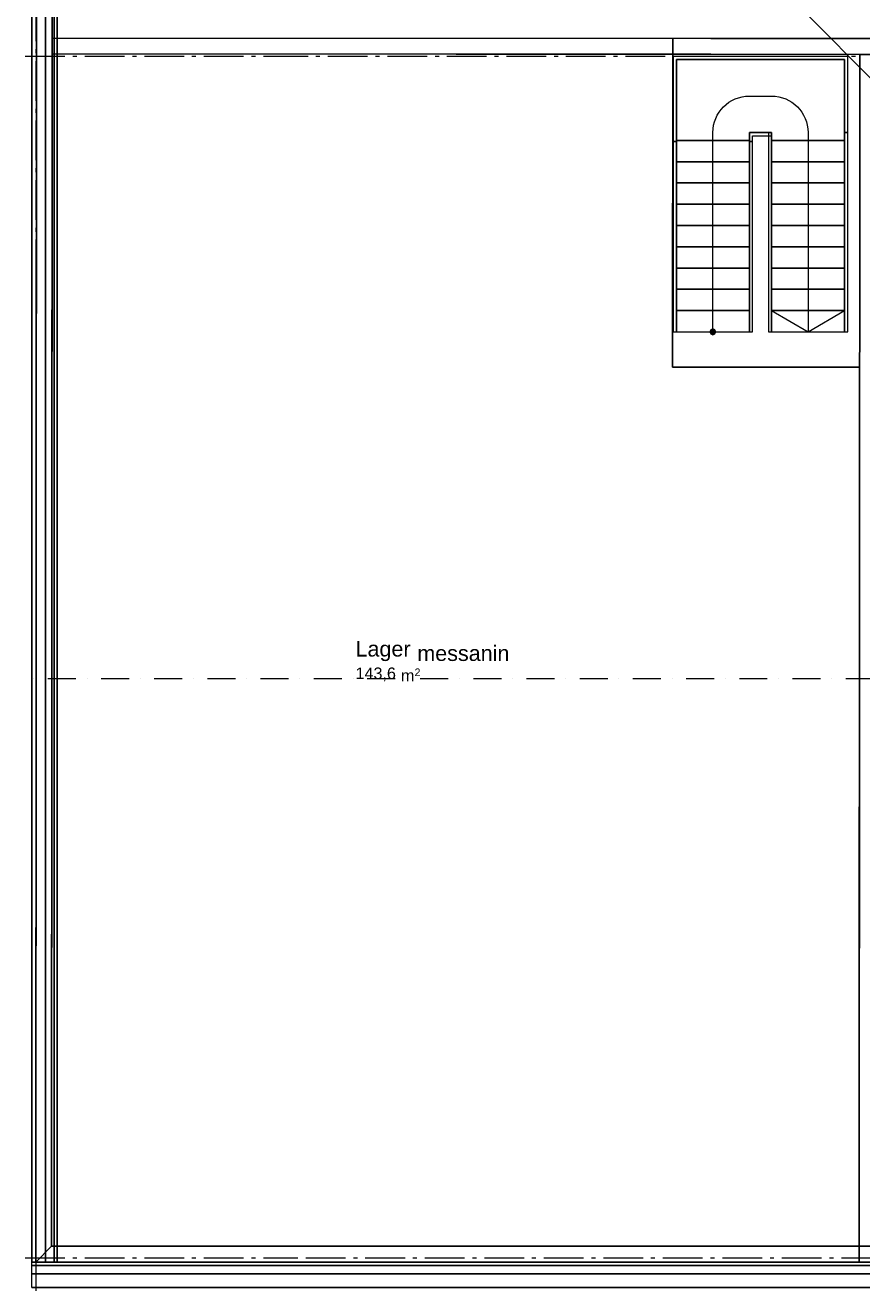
# Model space of a CAD drawing. Extents: x 16 to 1175, y 16 to 826.
# Tile 53 of 208: x 103 to 252, y 136 to 362. Entities that reach past the tile are written whole.
import ezdxf

# ---------------------------------------------------------------- set-up
doc = ezdxf.new("R2010")
doc.units = 0
doc.header["$MEASUREMENT"] = 0
doc.layers.add('Layer 1', color=7, linetype='Continuous', lineweight=0)

# ---------------------------------------------------------------- blocks, each defined once
blk = doc.blocks.new('Block_41')
at = {"layer": 'Layer 1', "color": 18, "lineweight": 5, "true_color": 0x000000}
blk.add_open_spline([(225.7, 343.32), (225.7, 346.92), (228.62, 349.84), (232.22, 349.84)], degree=3, dxfattribs=at)
blk = doc.blocks.new('Block_42')
at = {"layer": 'Layer 1', "color": 18, "lineweight": 5, "true_color": 0x000000}
blk.add_open_spline([(236.19, 349.84), (239.79, 349.84), (242.7, 346.92), (242.7, 343.32)], degree=3, dxfattribs=at)
blk = doc.blocks.new('Block_179')
at = {"layer": 'Layer 1', "char_height": 0.2, "attachment_point": 7}
for s, insert in [('\\C18;\\c0;\\FArial|b0|i0|c1;\\H2.752363;\\W1.000000;Lager ', (161.88, 248.87)), ('\\C18;\\c0;\\FArial|b0|i0|c1;\\H2.752363;\\W1.000000;messanin', (172.91, 248.87))]:
    blk.add_mtext(s, dxfattribs=dict(at, insert=insert))
blk = doc.blocks.new('Block_180')
at = {"layer": 'Layer 1', "char_height": 0.2, "attachment_point": 7}
for s, insert in [('\\C18;\\c0;\\FArial|b0|i0|c1;\\H2.064278;\\W1.000000;143,6', (161.88, 245.29)), ('\\C18;\\c0;\\FArial|b0|i0|c1;\\H2.064278;\\W1.000000;m', (169.99, 245.29)), ('\\C18;\\c0;\\FArial|b0|i0|c1;\\H1.362421;\\W1.000000;2', (172.42, 246.21)), ('\\C18;\\c0;\\FArial|b0|i0|c1;\\H2.064278;\\W1.000000; ', (169.18, 245.29))]:
    blk.add_mtext(s, dxfattribs=dict(at, insert=insert))
blk = doc.blocks.new('Block_0')
at = {"layer": 'Layer 1', "true_color": 0x000000, "transparency": 33554687}
blk.add_hatch(color=18, dxfattribs=at).paths.add_polyline_path([(226.23, 307.71), (226.07, 308.09), (225.7, 308.24), (225.32, 308.09), (225.16, 307.71), (225.32, 307.33), (225.7, 307.18), (226.07, 307.33), (226.23, 307.71)])
at = {"layer": 'Layer 1', "color": 18, "lineweight": 13, "true_color": 0x000000}
for p, q in [((104.09, 500.93), (104.09, 141.5)), ((108.62, 141.5), (108.62, 498.8)), ((104.09, 139.38), (104.09, 140.91)), ((309.2, 141.5), (108.62, 141.5)), ((104.09, 136.97), (104.09, 139.38)), ((104.09, 136.97), (309.2, 136.97))]:
    blk.add_line(p, q, dxfattribs=at)
at = {"layer": 'Layer 1', "color": 18, "lineweight": 5, "true_color": 0x000000}
for p, q in [((104.94, 500.5), (104.76, 141.5)), ((107.59, 144.34), (107.77, 500.5)), ((107.7, 360.19), (107.59, 144.4)), ((218.54, 360.14), (107.7, 360.19)), ((460.55, 360.01), (107.7, 360.19)), ((107.7, 360.19), (107.7, 357.36)), ((218.51, 301.41), (218.54, 360.14)), ((107.7, 357.36), (107.59, 144.4)), ((218.54, 357.3), (107.7, 357.36)), ((107.7, 357.36), (251.95, 357.28)), ((218.51, 301.41), (218.54, 357.3)), ((251.95, 357.28), (251.84, 144.34)), ((232.22, 349.84), (236.19, 349.84)), ((232.22, 341.91), (219.18, 341.91)), ((219.18, 341.91), (232.22, 341.91)), ((225.7, 341.91), (225.7, 343.32)), ((225.7, 311.51), (225.7, 341.91)), ((236.19, 341.91), (249.22, 341.91)), ((249.22, 341.91), (236.19, 341.91)), ((242.7, 343.32), (242.7, 341.91)), ((242.7, 341.91), (242.7, 311.51)), ((232.22, 338.1), (219.18, 338.1)), ((219.18, 338.1), (232.22, 338.1)), ((236.19, 338.1), (249.22, 338.1)), ((249.22, 338.1), (236.19, 338.1)), ((232.22, 334.31), (219.18, 334.31)), ((219.18, 334.31), (232.22, 334.31)), ((236.19, 334.31), (249.22, 334.31)), ((249.22, 334.31), (236.19, 334.31)), ((232.22, 330.5), (219.18, 330.5)), ((219.18, 330.5), (232.22, 330.5)), ((236.19, 330.5), (249.22, 330.5)), ((249.22, 330.5), (236.19, 330.5)), ((232.22, 326.71), (219.18, 326.71)), ((219.18, 326.71), (232.22, 326.71)), ((236.19, 326.71), (249.22, 326.71)), ((249.22, 326.71), (236.19, 326.71)), ((232.22, 322.91), (219.18, 322.91)), ((219.18, 322.91), (232.22, 322.91)), ((236.19, 322.91), (249.22, 322.91)), ((249.22, 322.91), (236.19, 322.91)), ((232.22, 319.11), (219.18, 319.11)), ((219.18, 319.11), (232.22, 319.11)), ((236.19, 319.11), (249.22, 319.11)), ((249.22, 319.11), (236.19, 319.11)), ((232.22, 315.31), (219.18, 315.31)), ((219.18, 315.31), (232.22, 315.31)), ((236.19, 315.31), (249.22, 315.31)), ((249.22, 315.31), (236.19, 315.31)), ((232.22, 311.51), (219.18, 311.51)), ((219.18, 311.51), (232.22, 311.51)), ((225.7, 307.71), (225.7, 311.51)), ((236.19, 311.51), (249.22, 311.51)), ((249.22, 311.51), (236.19, 311.51)), ((236.19, 311.51), (242.7, 307.71)), ((242.7, 311.51), (242.7, 307.71)), ((242.7, 307.71), (249.22, 311.51)), ((219.18, 307.71), (232.22, 307.71)), ((225.32, 308.09), (225.16, 307.71)), ((225.16, 307.71), (225.32, 307.33)), ((225.7, 308.24), (225.32, 308.09)), ((226.07, 308.09), (225.7, 308.24)), ((226.23, 307.71), (226.07, 308.09)), ((226.07, 307.33), (226.23, 307.71)), ((236.19, 307.71), (249.22, 307.71)), ((225.32, 307.33), (225.7, 307.18)), ((225.7, 307.18), (226.07, 307.33)), ((251.92, 301.39), (218.51, 301.41)), ((251.92, 301.39), (218.51, 301.41)), ((251.84, 144.33), (251.92, 301.39)), ((251.84, 144.33), (251.92, 301.39)), ((107.59, 144.4), (251.84, 144.33)), ((107.59, 144.4), (251.84, 144.33)), ((251.84, 144.34), (107.59, 144.34)), ((251.84, 144.34), (254.67, 144.33)), ((251.84, 141.5), (251.84, 144.34)), ((104.76, 141.5), (251.84, 141.5))]:
    blk.add_line(p, q, dxfattribs=at)
at = {"layer": 'Layer 1', "color": 251, "lineweight": 5, "true_color": 0x505050}
blk.add_line((107.77, 500.5), (460.55, 144.34), dxfattribs=at)
at = {"layer": 'Layer 1', "color": 253, "lineweight": 9, "true_color": 0xb4b4b4}
for p, q in [((104.8, 366.71), (104.8, 359.62)), ((104.8, 358.21), (104.8, 357.5)), ((109.99, 356.93), (102.9, 356.93)), ((104.8, 356.08), (104.8, 348.99)), ((112.12, 356.93), (111.41, 356.93)), ((120.62, 356.93), (113.53, 356.93)), ((122.75, 356.93), (122.04, 356.93)), ((131.25, 356.93), (124.16, 356.93)), ((133.38, 356.93), (132.67, 356.93)), ((141.88, 356.93), (134.79, 356.93)), ((144.01, 356.93), (143.3, 356.93)), ((151.13, 356.93), (145.42, 356.93)), ((153.4, 356.93), (151.13, 356.93)), ((151.13, 356.93), (151.13, 356.93)), ((151.13, 356.93), (151.13, 356.93)), ((155.53, 356.93), (154.82, 356.93)), ((164.03, 356.93), (156.95, 356.93)), ((166.16, 356.93), (165.45, 356.93)), ((174.66, 356.93), (167.58, 356.93)), ((176.79, 356.93), (176.08, 356.93)), ((185.29, 356.93), (178.21, 356.93)), ((187.42, 356.93), (186.71, 356.93)), ((195.92, 356.93), (188.84, 356.93)), ((198.05, 356.93), (197.34, 356.93)), ((206.55, 356.93), (199.47, 356.93)), ((208.68, 356.93), (207.97, 356.93)), ((217.18, 356.93), (210.1, 356.93)), ((219.31, 356.93), (218.6, 356.93)), ((227.81, 356.93), (220.73, 356.93)), ((229.94, 356.93), (229.23, 356.93)), ((238.44, 356.93), (231.36, 356.93)), ((240.57, 356.93), (239.86, 356.93)), ((249.07, 356.93), (241.99, 356.93)), ((251.2, 356.93), (250.49, 356.93)), ((104.8, 347.58), (104.8, 346.87)), ((104.8, 345.45), (104.8, 338.36)), ((104.8, 336.95), (104.8, 336.24)), ((104.8, 334.82), (104.8, 327.73)), ((104.8, 326.32), (104.8, 325.61)), ((104.8, 324.19), (104.8, 317.1)), ((104.8, 315.69), (104.8, 314.98)), ((104.8, 313.56), (104.8, 306.47)), ((104.8, 305.06), (104.8, 304.35)), ((104.8, 302.93), (104.8, 295.84)), ((104.8, 294.43), (104.8, 293.72)), ((104.8, 292.3), (104.8, 285.21)), ((104.8, 283.8), (104.8, 283.09)), ((104.8, 281.67), (104.8, 274.58)), ((104.8, 273.17), (104.8, 272.46)), ((104.8, 271.04), (104.8, 263.95)), ((104.8, 262.54), (104.8, 261.83)), ((104.8, 260.41), (104.8, 253.32)), ((104.8, 251.91), (104.8, 251.2)), ((104.8, 249.78), (104.8, 242.69)), ((104.8, 241.28), (104.8, 240.57)), ((104.8, 239.15), (104.8, 232.06)), ((104.8, 230.65), (104.8, 229.94)), ((104.8, 228.52), (104.8, 221.43)), ((104.8, 220.02), (104.8, 219.31)), ((104.8, 217.89), (104.8, 210.8)), ((104.8, 209.39), (104.8, 208.68)), ((104.8, 207.26), (104.8, 200.17)), ((104.8, 198.76), (104.8, 198.05)), ((104.8, 196.63), (104.8, 189.54)), ((104.8, 188.13), (104.8, 187.42)), ((104.8, 186), (104.8, 178.91)), ((104.8, 177.5), (104.8, 176.79)), ((104.8, 175.37), (104.8, 168.28)), ((104.8, 166.87), (104.8, 166.16)), ((104.8, 164.74), (104.8, 157.65)), ((104.8, 156.24), (104.8, 155.53)), ((104.8, 154.11), (104.8, 147.02)), ((104.8, 145.61), (104.8, 144.9)), ((104.8, 143.48), (104.8, 136.39)), ((109.99, 142.2), (102.9, 142.2)), ((112.12, 142.2), (111.41, 142.2)), ((120.62, 142.2), (113.53, 142.2)), ((122.75, 142.2), (122.04, 142.2)), ((131.25, 142.2), (124.16, 142.2)), ((133.38, 142.2), (132.67, 142.2)), ((141.88, 142.2), (134.79, 142.2)), ((144.01, 142.2), (143.3, 142.2)), ((151.13, 142.2), (145.42, 142.2)), ((151.58, 142.2), (151.13, 142.2)), ((151.13, 142.2), (151.13, 142.2)), ((151.13, 142.2), (151.13, 142.2)), ((160.09, 142.2), (153, 142.2)), ((162.21, 142.2), (161.5, 142.2)), ((170.72, 142.2), (163.63, 142.2)), ((172.84, 142.2), (172.13, 142.2)), ((181.35, 142.2), (174.26, 142.2)), ((183.47, 142.2), (182.76, 142.2)), ((191.97, 142.2), (184.89, 142.2)), ((194.1, 142.2), (193.39, 142.2)), ((202.6, 142.2), (195.52, 142.2)), ((204.73, 142.2), (204.02, 142.2)), ((213.23, 142.2), (206.15, 142.2)), ((215.36, 142.2), (214.65, 142.2)), ((223.86, 142.2), (216.78, 142.2)), ((225.99, 142.2), (225.28, 142.2)), ((234.49, 142.2), (227.41, 142.2)), ((236.62, 142.2), (235.91, 142.2)), ((245.12, 142.2), (238.04, 142.2)), ((247.25, 142.2), (246.54, 142.2)), ((255.75, 142.2), (248.67, 142.2))]:
    blk.add_line(p, q, dxfattribs=at)
at = {"layer": 'Layer 1', "color": 18, "lineweight": 9, "true_color": 0x000000}
for p, q in [((249.79, 356.93), (218.61, 356.93)), ((218.61, 356.93), (218.61, 341.7)), ((219.18, 341.7), (219.18, 356.36)), ((219.18, 356.36), (249.22, 356.36)), ((249.22, 356.36), (219.18, 356.36)), ((219.18, 356.36), (219.18, 341.91)), ((249.22, 356.36), (249.22, 343.32)), ((249.22, 341.91), (249.22, 356.36)), ((249.79, 343.32), (249.79, 356.93)), ((219.18, 341.7), (218.61, 341.7)), ((218.61, 341.7), (218.61, 307.71)), ((218.61, 341.7), (219.18, 341.7)), ((219.18, 341.91), (219.18, 338.1)), ((219.18, 307.71), (219.18, 341.7)), ((236.19, 343.32), (232.22, 343.32)), ((232.22, 343.32), (232.22, 341.7)), ((232.22, 341.91), (232.22, 343.32)), ((232.22, 343.32), (236.19, 343.32)), ((232.22, 338.1), (232.22, 341.91)), ((232.78, 341.7), (232.22, 341.7)), ((232.22, 341.7), (232.22, 307.71)), ((232.22, 341.7), (232.78, 341.7)), ((232.78, 341.7), (232.78, 342.76)), ((232.78, 342.76), (236.19, 342.76)), ((232.78, 307.71), (232.78, 341.7)), ((235.62, 343.32), (235.62, 307.71)), ((236.19, 343.32), (235.62, 343.32)), ((236.19, 342.76), (236.19, 343.32)), ((236.19, 307.71), (236.19, 343.32)), ((236.19, 343.32), (236.19, 341.91)), ((236.19, 341.91), (236.19, 338.1)), ((249.22, 343.32), (249.79, 343.32)), ((249.22, 343.32), (249.22, 307.71)), ((249.79, 343.32), (249.22, 343.32)), ((249.22, 338.1), (249.22, 341.91)), ((249.79, 307.71), (249.79, 343.32)), ((219.18, 338.1), (219.18, 334.31)), ((232.22, 334.31), (232.22, 338.1)), ((236.19, 338.1), (236.19, 334.31)), ((249.22, 334.31), (249.22, 338.1)), ((219.18, 334.31), (219.18, 330.5)), ((232.22, 330.5), (232.22, 334.31)), ((236.19, 334.31), (236.19, 330.5)), ((249.22, 330.5), (249.22, 334.31)), ((219.18, 330.5), (219.18, 326.71)), ((232.22, 326.71), (232.22, 330.5)), ((236.19, 330.5), (236.19, 326.71)), ((249.22, 326.71), (249.22, 330.5)), ((219.18, 326.71), (219.18, 322.91)), ((232.22, 322.91), (232.22, 326.71)), ((236.19, 326.71), (236.19, 322.91)), ((249.22, 322.91), (249.22, 326.71)), ((219.18, 322.91), (219.18, 319.11)), ((232.22, 319.11), (232.22, 322.91)), ((236.19, 322.91), (236.19, 319.11)), ((249.22, 319.11), (249.22, 322.91)), ((219.18, 319.11), (219.18, 315.31)), ((232.22, 315.31), (232.22, 319.11)), ((236.19, 319.11), (236.19, 315.31)), ((249.22, 315.31), (249.22, 319.11)), ((219.18, 315.31), (219.18, 311.51)), ((232.22, 311.51), (232.22, 315.31)), ((236.19, 315.31), (236.19, 311.51)), ((249.22, 311.51), (249.22, 315.31)), ((219.18, 311.51), (219.18, 307.71)), ((232.22, 307.71), (232.22, 311.51)), ((236.19, 311.51), (236.19, 307.71)), ((249.22, 307.71), (249.22, 311.51)), ((218.61, 307.71), (219.18, 307.71)), ((232.22, 307.71), (232.78, 307.71)), ((235.62, 307.71), (236.19, 307.71)), ((249.22, 307.71), (249.79, 307.71))]:
    blk.add_line(p, q, dxfattribs=at)
at = {"layer": 'Layer 1', "color": 251, "lineweight": 20, "true_color": 0x6a6a6a}
for p, q in [((104.43, 245.74), (104.43, 245.74)), ((111.93, 245.74), (106.93, 245.74)), ((113.93, 245.74), (113.93, 245.74)), ((121.43, 245.74), (116.43, 245.74)), ((123.43, 245.74), (123.43, 245.74)), ((130.93, 245.74), (125.93, 245.74)), ((132.93, 245.74), (132.93, 245.74)), ((140.43, 245.74), (135.43, 245.74)), ((142.43, 245.74), (142.43, 245.74)), ((149.93, 245.74), (144.93, 245.74)), ((151.93, 245.74), (151.93, 245.74)), ((159.43, 245.74), (154.43, 245.74)), ((161.43, 245.74), (161.43, 245.74)), ((168.93, 245.74), (163.93, 245.74)), ((170.93, 245.74), (170.93, 245.74)), ((178.43, 245.74), (173.43, 245.74)), ((180.43, 245.74), (180.43, 245.74)), ((187.93, 245.74), (182.93, 245.74)), ((189.93, 245.74), (189.93, 245.74)), ((197.43, 245.74), (192.43, 245.74)), ((199.43, 245.74), (199.43, 245.74)), ((206.93, 245.74), (201.93, 245.74)), ((208.93, 245.74), (208.93, 245.74)), ((216.43, 245.74), (211.43, 245.74)), ((218.43, 245.74), (218.43, 245.74)), ((225.93, 245.74), (220.93, 245.74)), ((227.93, 245.74), (227.93, 245.74)), ((235.43, 245.74), (230.43, 245.74)), ((237.43, 245.74), (237.43, 245.74)), ((244.93, 245.74), (239.93, 245.74)), ((246.93, 245.74), (246.93, 245.74)), ((254.43, 245.74), (249.43, 245.74))]:
    blk.add_line(p, q, dxfattribs=at)
at = {"layer": 'Layer 1', "color": 250, "lineweight": 5, "true_color": 0x353535}
blk.add_line((104.09, 140.91), (104.09, 141.5), dxfattribs=at)
at = {"layer": 'Layer 1'}
for points in [[(104.09, 500.93), (106.5, 500.93), (106.5, 141.5), (104.09, 141.5), (104.09, 500.93)], [(107.59, 144.34), (104.76, 141.5), (104.94, 500.5), (107.77, 500.5), (107.59, 144.34)], [(106.5, 499.4), (108.03, 499.4), (108.03, 141.5), (106.5, 141.5), (106.5, 499.4)], [(108.03, 498.8), (108.62, 498.8), (108.62, 141.5), (108.03, 141.5), (108.03, 498.8)], [(107.59, 144.4), (107.7, 360.19), (218.54, 360.14), (218.51, 301.41), (251.92, 301.39), (251.84, 144.33), (107.59, 144.4)], [(460.55, 357.18), (107.7, 357.36), (107.7, 360.19), (460.55, 360.01), (460.55, 357.18)], [(107.59, 144.4), (107.7, 357.36), (218.54, 357.3), (218.51, 301.41), (251.92, 301.39), (251.84, 144.33), (107.59, 144.4)], [(254.67, 144.33), (251.84, 144.34), (251.95, 357.28), (254.78, 357.28), (254.67, 144.33)], [(219.18, 341.91), (232.22, 341.91), (232.22, 343.32), (236.19, 343.32), (236.19, 341.91), (249.22, 341.91), (249.22, 356.36), (219.18, 356.36), (219.18, 341.91)], [(219.18, 338.1), (232.22, 338.1), (232.22, 341.91), (219.18, 341.91), (219.18, 338.1)], [(249.22, 341.91), (236.19, 341.91), (236.19, 338.1), (249.22, 338.1), (249.22, 341.91)], [(219.18, 334.31), (232.22, 334.31), (232.22, 338.1), (219.18, 338.1), (219.18, 334.31)], [(249.22, 338.1), (236.19, 338.1), (236.19, 334.31), (249.22, 334.31), (249.22, 338.1)], [(219.18, 330.5), (232.22, 330.5), (232.22, 334.31), (219.18, 334.31), (219.18, 330.5)], [(249.22, 334.31), (236.19, 334.31), (236.19, 330.5), (249.22, 330.5), (249.22, 334.31)], [(219.18, 326.71), (232.22, 326.71), (232.22, 330.5), (219.18, 330.5), (219.18, 326.71)], [(249.22, 330.5), (236.19, 330.5), (236.19, 326.71), (249.22, 326.71), (249.22, 330.5)], [(219.18, 322.91), (232.22, 322.91), (232.22, 326.71), (219.18, 326.71), (219.18, 322.91)], [(249.22, 326.71), (236.19, 326.71), (236.19, 322.91), (249.22, 322.91), (249.22, 326.71)], [(219.18, 319.11), (232.22, 319.11), (232.22, 322.91), (219.18, 322.91), (219.18, 319.11)], [(249.22, 322.91), (236.19, 322.91), (236.19, 319.11), (249.22, 319.11), (249.22, 322.91)], [(219.18, 315.31), (232.22, 315.31), (232.22, 319.11), (219.18, 319.11), (219.18, 315.31)], [(249.22, 319.11), (236.19, 319.11), (236.19, 315.31), (249.22, 315.31), (249.22, 319.11)], [(219.18, 311.51), (232.22, 311.51), (232.22, 315.31), (219.18, 315.31), (219.18, 311.51)], [(249.22, 315.31), (236.19, 315.31), (236.19, 311.51), (249.22, 311.51), (249.22, 315.31)], [(219.18, 307.71), (232.22, 307.71), (232.22, 311.51), (219.18, 311.51), (219.18, 307.71)], [(249.22, 311.51), (236.19, 311.51), (236.19, 307.71), (249.22, 307.71), (249.22, 311.51)], [(226.23, 307.71), (226.07, 308.09), (225.7, 308.24), (225.32, 308.09), (225.16, 307.71), (225.32, 307.33), (225.7, 307.18), (226.07, 307.33), (226.23, 307.71)], [(251.84, 144.34), (251.84, 141.5), (104.76, 141.5), (107.59, 144.34), (251.84, 144.34)], [(309.2, 141.5), (309.2, 140.91), (104.09, 140.91), (104.09, 141.5), (309.2, 141.5)], [(309.2, 140.91), (309.2, 139.38), (104.09, 139.38), (104.09, 140.91), (309.2, 140.91)], [(104.09, 136.97), (104.09, 139.38), (309.2, 139.38), (309.2, 136.97), (104.09, 136.97)]]:
    blk.add_lwpolyline(points, dxfattribs=at)
for name in ['Block_41', 'Block_42', 'Block_179', 'Block_180']:
    blk.add_blockref(name, (0, 0), dxfattribs=at)

msp = doc.modelspace()

# ---------------------------------------------------------------- block references
at = {"layer": 'Layer 1'}
msp.add_blockref('Block_0', (0, 0), dxfattribs=at)

doc.saveas('drawing.dxf')
